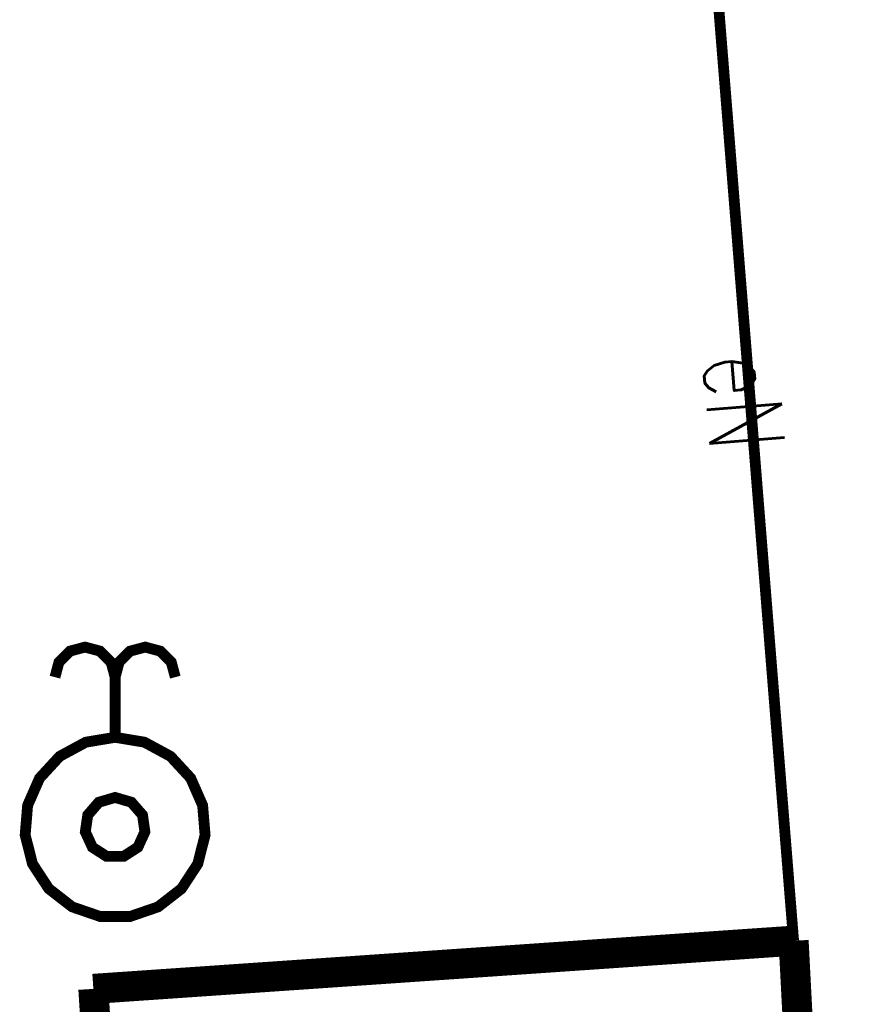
# Model space of a CAD drawing. Header units: metres. Extents: x 7542868 to 7543897, y 5828496 to 5830561.
# Tile 101 of 122: x 7543144.65 to 7543151.61, y 5830407.66 to 5830415.85. Entities that reach past the tile are written whole.
import ezdxf
from ezdxf.enums import TextEntityAlignment as Align

# ---------------------------------------------------------------- set-up
doc = ezdxf.new("R2010")
doc.units = ezdxf.units.M
doc.header["$MEASUREMENT"] = 0
for name, color, linetype in [('BUDYNKI_EGBB_L_0', 7, 'Continuous'), ('GESUT_SUPE_E_T_3', 7, 'Continuous'), ('GESUT_SUPE_L_3', 7, 'Continuous'), ('GESUT_SUUW_T_2', 7, 'Continuous')]:
    doc.layers.add(name, color=color, linetype=linetype)
doc.styles.add('STYL_ARIAL', font='simplex', dxfattribs={"width": 0.75, "oblique": 0.1})

msp = doc.modelspace()

# ---------------------------------------------------------------- linework, layer by layer
at = {"layer": 'BUDYNKI_EGBB_L_0', "color": 34, "const_width": 0.25}
for points in [[(7543151.0846, 5830408.1886), (7543145.2664, 5830407.7881)], [(7543151.0846, 5830408.1886), (7543151.489, 5830400.3803)], [(7543145.2664, 5830407.7881), (7543145.7502, 5830400.0803)]]:
    msp.add_lwpolyline(points, dxfattribs=at)
at = {"layer": 'GESUT_SUPE_L_3', "color": 1, "const_width": 0.09}
msp.add_lwpolyline([(7543150.2729, 5830418.3095), (7543151.0846, 5830408.1886)], dxfattribs=at)
at = {"layer": 'GESUT_SUUW_T_2', "color": 7, "const_width": 0.09}
for points in [[(7543144.9471, 5830410.3795), (7543144.9806, 5830410.5045), (7543145.0721, 5830410.596), (7543145.1971, 5830410.6295), (7543145.3221, 5830410.596), (7543145.4136, 5830410.5045), (7543145.4471, 5830410.3795)], [(7543145.4471, 5830410.3795), (7543145.4806, 5830410.5045), (7543145.5721, 5830410.596), (7543145.6971, 5830410.6295), (7543145.8221, 5830410.596), (7543145.9136, 5830410.5045), (7543145.9471, 5830410.3795)], [(7543145.4471, 5830409.8795), (7543145.4471, 5830410.3795)], [(7543145.4471, 5830409.8795), (7543145.6907, 5830409.8389), (7543145.9078, 5830409.7214), (7543146.075, 5830409.5397), (7543146.1742, 5830409.3136), (7543146.1946, 5830409.0676), (7543146.134, 5830408.8282), (7543145.9989, 5830408.6216), (7543145.8041, 5830408.4699), (7543145.5706, 5830408.3897), (7543145.3237, 5830408.3897), (7543145.0902, 5830408.4699), (7543144.8953, 5830408.6216), (7543144.7603, 5830408.8282), (7543144.6997, 5830409.0676), (7543144.7201, 5830409.3136), (7543144.8193, 5830409.5397), (7543144.9865, 5830409.7214), (7543145.2036, 5830409.8389), (7543145.4471, 5830409.8795)], [(7543145.4471, 5830409.3795), (7543145.5823, 5830409.3398), (7543145.6745, 5830409.2334), (7543145.6946, 5830409.0939), (7543145.6361, 5830408.9658), (7543145.5176, 5830408.8896), (7543145.3767, 5830408.8896), (7543145.2582, 5830408.9658), (7543145.1997, 5830409.0939), (7543145.2197, 5830409.2334), (7543145.312, 5830409.3398), (7543145.4471, 5830409.3795)]]:
    msp.add_lwpolyline(points, dxfattribs=at)

# ---------------------------------------------------------------- texts
at = {"layer": 'GESUT_SUPE_E_T_3', "color": 1, "style": 'STYL_ARIAL', "width": 0.75}
msp.add_text('eN', height=0.625, rotation=274.5849, dxfattribs=at).set_placement((7543150.6731, 5830412.668), align=Align.MIDDLE_CENTER)

doc.saveas('drawing.dxf')
